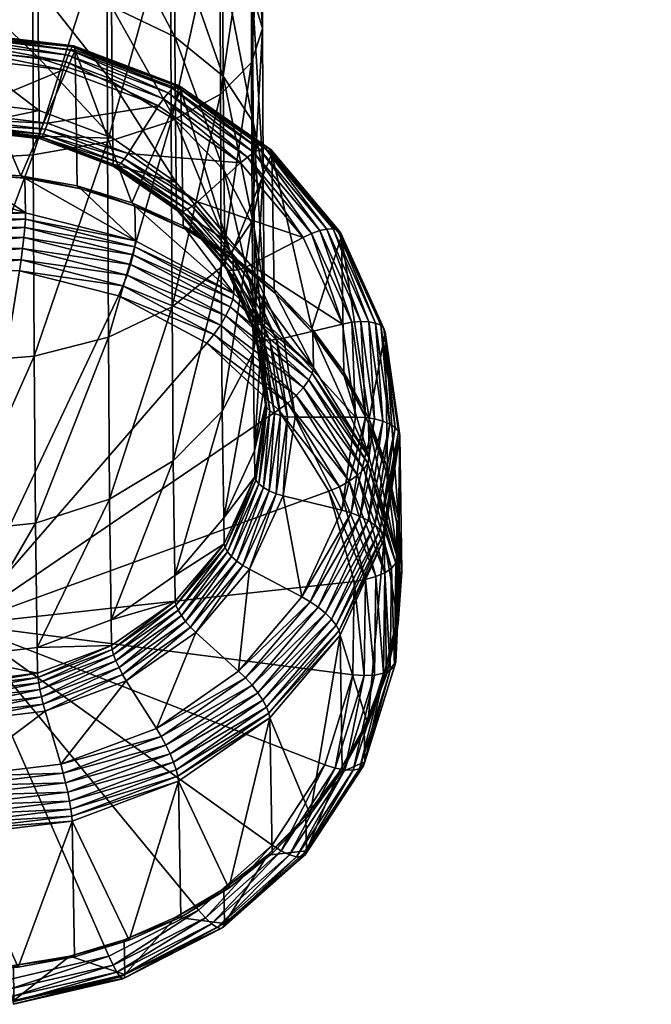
# Model space of a CAD drawing. Extents: x -0.129 to 0.129, y -0.196 to 0.001.
# Tile 5 of 11: x 0.005 to 0.048, y -0.196 to -0.128. Entities that reach past the tile are written whole.
import ezdxf

# ---------------------------------------------------------------- set-up
doc = ezdxf.new("R2010")
doc.units = 0
doc.layers.add('mesh', color=7, linetype='CONTINUOUS')

msp = doc.modelspace()

# ---------------------------------------------------------------- meshes
at = {"layer": 'mesh'}
mesh = msp.add_polyface(dxfattribs=at)
corners = [(0.002966, -0.082883, 0.607976), (0.005637, -0.122393, 0.599064), (0.000197, -0.122541, 0.599721), (0.008198, -0.083149, 0.606515), (0.010718, -0.121956, 0.597051), (0.010654, -0.083365, 0.605254), (0.015093, -0.121263, 0.593821), (0.015031, -0.083897, 0.601763), (0.018463, -0.120358, 0.589593), (0.01532, -0.115088, 0.564772), (0.010945, -0.083395, 0.568063), (0.010996, -0.114394, 0.561474), (0.018624, -0.115992, 0.569053), (0.015268, -0.083931, 0.571395), (0.005896, -0.082999, 0.565963), (0.005947, -0.113958, 0.559383), (0.003204, -0.082889, 0.565417), (0.000518, -0.113809, 0.55864), (0.000466, -0.082851, 0.565232), (0.0003, -0.082849, 0.56522), (0.006031, -0.131116, 0.548713), (0.000562, -0.125833, 0.55297), (0.000599, -0.130554, 0.548228), (0.005993, -0.126278, 0.553572), (0.011085, -0.132763, 0.550052), (0.011045, -0.127584, 0.555254), (0.015418, -0.135384, 0.552152), (0.015373, -0.129661, 0.557899), (0.000535, -0.12015, 0.556503), (0.005965, -0.120455, 0.557193), (0.011014, -0.12135, 0.55913), (0.01534, -0.122774, 0.562182), (0.018684, -0.132369, 0.561329), (0.018646, -0.124629, 0.566142), (0.01513, -0.135442, 0.589042), (0.010757, -0.136866, 0.592027), (0.005678, -0.137761, 0.593884), (0.000238, -0.138066, 0.594489), (0.000739, -0.129649, 0.530344), (0.008514, -0.130364, 0.531475), (0.000734, -0.129435, 0.530981), (0.008539, -0.13058, 0.53084), (0.015758, -0.133087, 0.532801), (0.008452, -0.13029, 0.53214), (0.000729, -0.129368, 0.53165), (0.015642, -0.132993, 0.533456), (0.008354, -0.130363, 0.532801), (0.000724, -0.129452, 0.532316), (0.015458, -0.133033, 0.534101), (0.008226, -0.130578, 0.533424), (0.000719, -0.129682, 0.532947), (0.015216, -0.133205, 0.534704), (0.008075, -0.130925, 0.533979), (0.000714, -0.130046, 0.533512), (0.007907, -0.131386, 0.534438), (0.000711, -0.130527, 0.533981), (0.007731, -0.131939, 0.534777), (0.000708, -0.1311, 0.534331)]
mesh.append_faces([[corners[k] for k in face] for face in [(0, 1, 2, 2), (3, 4, 1, 1), (5, 6, 4, 4), (7, 8, 6, 6), (9, 10, 11, 11), (12, 13, 9, 9), (14, 15, 11, 11), (16, 17, 15, 15), (18, 19, 17, 17), (20, 21, 22, 22), (20, 23, 21, 21), (24, 23, 20, 20), (24, 25, 23, 23), (26, 27, 25, 25), (23, 28, 21, 21), (23, 29, 28, 28), (25, 29, 23, 23), (25, 30, 29, 29), (27, 30, 25, 25), (27, 31, 30, 30), (32, 31, 27, 27), (32, 33, 31, 31), (29, 17, 28, 28), (29, 15, 17, 17), (30, 15, 29, 29), (30, 11, 15, 15), (31, 11, 30, 30), (31, 9, 11, 11), (33, 9, 31, 31), (33, 12, 9, 9), (34, 6, 8, 8), (35, 4, 6, 6), (36, 1, 4, 4), (37, 2, 1, 1), (38, 39, 40, 40), (41, 39, 38, 38), (41, 42, 39, 39), (40, 43, 44, 44), (39, 43, 40, 40), (39, 45, 43, 43), (44, 46, 47, 47), (43, 46, 44, 44), (43, 48, 46, 46), (47, 49, 50, 50), (46, 49, 47, 47), (46, 51, 49, 49), (50, 52, 53, 53), (49, 52, 50, 50), (53, 54, 55, 55), (52, 54, 53, 53), (55, 56, 57, 57), (54, 56, 55, 55)]])
mesh = msp.add_polyface(dxfattribs=at)
corners = [(0.018404, -0.084436, 0.597228), (0.0206, -0.119305, 0.584655), (0.018463, -0.120358, 0.589593), (0.020798, -0.084889, 0.590106), (0.021357, -0.118175, 0.579345), (0.018571, -0.084466, 0.575753), (0.018624, -0.115992, 0.569053), (0.020683, -0.117045, 0.574023), (0.020629, -0.084855, 0.580865), (0.021302, -0.084991, 0.586398), (0.020798, -0.084889, 0.581571), (0.017071, -0.08421, 0.573471), (0.020876, -0.148169, 0.549267), (0.020808, -0.142777, 0.558022), (0.018734, -0.1388, 0.55487), (0.018684, -0.132369, 0.561329), (0.020751, -0.135522, 0.565309), (0.021497, -0.147045, 0.561393), (0.021433, -0.138905, 0.569568), (0.020755, -0.151314, 0.564752), (0.020684, -0.142289, 0.573816), (0.018646, -0.124629, 0.566142), (0.020708, -0.12679, 0.570739), (0.021386, -0.129108, 0.57566), (0.020632, -0.131427, 0.58057), (0.018556, -0.145442, 0.577763), (0.018498, -0.133587, 0.585135), (0.015192, -0.148149, 0.581141), (0.01513, -0.135442, 0.589042), (0.016935, -0.140967, 0.539059), (0.019879, -0.138307, 0.537842), (0.024175, -0.143403, 0.540252), (0.0158, -0.13331, 0.532169), (0.019228, -0.144594, 0.513183), (0.022028, -0.137653, 0.534243), (0.015956, -0.142608, 0.512231), (0.02197, -0.137419, 0.53487), (0.026729, -0.143064, 0.53754), (0.021808, -0.137293, 0.53551), (0.015758, -0.133087, 0.532801), (0.026532, -0.142896, 0.53816), (0.021551, -0.137282, 0.53613), (0.015642, -0.132993, 0.533456), (0.026218, -0.142818, 0.538748), (0.02121, -0.137385, 0.5367), (0.015458, -0.133033, 0.534101), (0.025802, -0.142832, 0.539276), (0.020804, -0.137599, 0.537191), (0.015216, -0.133205, 0.534704), (0.025306, -0.142939, 0.539716), (0.020353, -0.137911, 0.537578), (0.014927, -0.133501, 0.535234), (0.024755, -0.143133, 0.540047), (0.020574, -0.145284, 0.5411), (0.016567, -0.14127, 0.539272), (0.020124, -0.14549, 0.541268), (0.016223, -0.141494, 0.539595)]
mesh.append_faces([[corners[k] for k in face] for face in [(0, 1, 2, 2), (3, 4, 1, 1), (5, 6, 7, 7), (4, 8, 7, 7), (9, 10, 4, 4), (5, 11, 6, 6), (12, 13, 14, 14), (13, 15, 14, 14), (13, 16, 15, 15), (17, 16, 13, 13), (17, 18, 16, 16), (19, 20, 18, 18), (16, 21, 15, 15), (16, 22, 21, 21), (18, 22, 16, 16), (18, 23, 22, 22), (20, 23, 18, 18), (20, 24, 23, 23), (25, 24, 20, 20), (25, 26, 24, 24), (27, 26, 25, 25), (22, 6, 21, 21), (22, 7, 6, 6), (23, 7, 22, 22), (23, 4, 7, 7), (24, 4, 23, 23), (24, 1, 4, 4), (26, 1, 24, 24), (26, 2, 1, 1), (28, 2, 26, 26), (29, 30, 31, 31), (32, 33, 34, 34), (32, 35, 33, 33), (34, 36, 32, 32), (34, 37, 36, 36), (36, 38, 39, 39), (36, 40, 38, 38), (38, 41, 42, 42), (38, 43, 41, 41), (41, 44, 45, 45), (41, 46, 44, 44), (44, 47, 48, 48), (44, 49, 47, 47), (46, 49, 44, 44), (47, 50, 51, 51), (47, 52, 50, 50), (49, 52, 47, 47), (50, 31, 30, 30), (52, 31, 50, 50), (53, 54, 29, 29), (55, 56, 54, 54)]])
mesh = msp.add_polyface(dxfattribs=at)
corners = [(0.020574, -0.145284, 0.5411), (0.024175, -0.143403, 0.540252), (0.026865, -0.149338, 0.54304), (0.026799, -0.143312, 0.536919), (0.028687, -0.155815, 0.518489), (0.029787, -0.149902, 0.540016), (0.026955, -0.152609, 0.516981), (0.024775, -0.149638, 0.515578), (0.022028, -0.137653, 0.534243), (0.026972, -0.152912, 0.517122), (0.024835, -0.149936, 0.515718), (0.022184, -0.14695, 0.514305), (0.022287, -0.147239, 0.51444), (0.026729, -0.143064, 0.53754), (0.029709, -0.149638, 0.540628), (0.030709, -0.156692, 0.543926), (0.026532, -0.142896, 0.53816), (0.02197, -0.137419, 0.53487), (0.02949, -0.149422, 0.541226), (0.030482, -0.156424, 0.544499), (0.026218, -0.142818, 0.538748), (0.021808, -0.137293, 0.53551), (0.029141, -0.149265, 0.541777), (0.030121, -0.156184, 0.545012), (0.025802, -0.142832, 0.539276), (0.021551, -0.137282, 0.53613), (0.028678, -0.149176, 0.542256), (0.029642, -0.155983, 0.545438), (0.028126, -0.149158, 0.542638), (0.025306, -0.142939, 0.539716), (0.029071, -0.155832, 0.545758), (0.027511, -0.149213, 0.542904), (0.024755, -0.143133, 0.540047), (0.028435, -0.155738, 0.545954), (0.027767, -0.155707, 0.546017), (0.079282, -0.097666, 0.622727), (0.082236, -0.098381, 0.631761), (0.082236, -0.098381, 0.622452), (0.082811, -0.097493, -0.514609), (0.082711, -0.098488, -0.514228), (0.082236, -0.098381, -0.514269), (0.082236, -0.098381, -0.523578), (0.080687, -0.097923, -0.523982), (0.024875, -0.152311, 0.510624), (0.019353, -0.147643, 0.507548), (0.024798, -0.152695, 0.509946), (0.082711, -0.098488, 0.631761), (0.082707, -0.09844, 0.632195), (0.082722, -0.098295, 0.63262), (0.082359, -0.098367, 0.632214), (0.082513, -0.098249, 0.632642), (0.080899, -0.097758, 0.633039), (0.080687, -0.097923, 0.632165), (0.082702, -0.098487, -0.523578), (0.082354, -0.098367, -0.524011), (0.082707, -0.09844, -0.524011), (0.080783, -0.097891, -0.524431), (0.082513, -0.098249, -0.524459)]
mesh.append_faces([[corners[k] for k in face] for face in [(0, 1, 2, 2), (3, 4, 5, 5), (3, 6, 4, 4), (3, 7, 6, 6), (8, 7, 3, 3), (7, 9, 6, 6), (7, 10, 9, 9), (11, 10, 7, 7), (11, 12, 10, 10), (3, 13, 8, 8), (3, 14, 13, 13), (5, 14, 3, 3), (5, 15, 14, 14), (13, 16, 17, 17), (13, 18, 16, 16), (14, 18, 13, 13), (14, 19, 18, 18), (16, 20, 21, 21), (16, 22, 20, 20), (18, 22, 16, 16), (18, 23, 22, 22), (20, 24, 25, 25), (20, 26, 24, 24), (22, 26, 20, 20), (22, 27, 26, 26), (24, 28, 29, 29), (26, 28, 24, 24), (26, 30, 28, 28), (29, 31, 32, 32), (28, 31, 29, 29), (28, 33, 31, 31), (32, 2, 1, 1), (31, 2, 32, 32), (31, 34, 2, 2), (35, 36, 37, 37), (38, 39, 40, 40), (41, 40, 39, 39), (42, 40, 41, 41), (43, 10, 12, 12), (43, 44, 45, 45), (36, 46, 37, 37), (47, 46, 36, 36), (48, 49, 50, 50), (36, 49, 47, 47), (49, 51, 50, 50), (36, 52, 49, 49), (39, 53, 41, 41), (53, 54, 41, 41), (53, 55, 54, 54), (54, 42, 41, 41), (56, 54, 57, 57)]])
mesh = msp.add_polyface(dxfattribs=at)
corners = [(0.000673, -0.135829, 0.538743), (0.006076, -0.134711, 0.542875), (0.000644, -0.134063, 0.54253), (0.006106, -0.136477, 0.539087), (0.011134, -0.136612, 0.543801), (0.000599, -0.130554, 0.548228), (0.006031, -0.131116, 0.548713), (0.011085, -0.132763, 0.550052), (0.015472, -0.139637, 0.545246), (0.015418, -0.135384, 0.552152), (0.011045, -0.127584, 0.555254), (0.018734, -0.1388, 0.55487), (0.015373, -0.129661, 0.557899), (0.018684, -0.132369, 0.561329), (0.010757, -0.136866, 0.592027), (0.015093, -0.121263, 0.593821), (0.01513, -0.135442, 0.589042), (0.005678, -0.137761, 0.593884), (0.010718, -0.121956, 0.597051), (0.000238, -0.138066, 0.594489), (0.005637, -0.122393, 0.599064), (0.006644, -0.135572, 0.536463), (0.01427, -0.134397, 0.535974), (0.012184, -0.137654, 0.537477), (0.007731, -0.131939, 0.534777), (0.000694, -0.134861, 0.536085), (0.000708, -0.1311, 0.534331), (0.008539, -0.13058, 0.53084), (0.012425, -0.141027, 0.511466), (0.0158, -0.13331, 0.532169), (0.000739, -0.129649, 0.530344), (0.004829, -0.139181, 0.510546), (0.015758, -0.133087, 0.532801), (0.02197, -0.137419, 0.53487), (0.015642, -0.132993, 0.533456), (0.008514, -0.130364, 0.531475), (0.021808, -0.137293, 0.53551), (0.015458, -0.133033, 0.534101), (0.008452, -0.13029, 0.53214), (0.021551, -0.137282, 0.53613), (0.015216, -0.133205, 0.534704), (0.008354, -0.130363, 0.532801), (0.02121, -0.137385, 0.5367), (0.008226, -0.130578, 0.533424), (0.014927, -0.133501, 0.535234), (0.008075, -0.130925, 0.533979), (0.020804, -0.137599, 0.537191), (0.014607, -0.133905, 0.535664), (0.007907, -0.131386, 0.534438), (0.020353, -0.137911, 0.537578), (0.019879, -0.138307, 0.537842), (0.000692, -0.135302, 0.536365), (0.006508, -0.135996, 0.536735), (0.000689, -0.135655, 0.53675), (0.00638, -0.136334, 0.537112), (0.000685, -0.135896, 0.537213), (0.006269, -0.136562, 0.537568), (0.000681, -0.136009, 0.537723), (0.006183, -0.136665, 0.538072), (0.000677, -0.135986, 0.538245), (0.006128, -0.136636, 0.538591)]
mesh.append_faces([[corners[k] for k in face] for face in [(0, 1, 2, 2), (3, 1, 0, 0), (3, 4, 1, 1), (1, 5, 2, 2), (1, 6, 5, 5), (4, 6, 1, 1), (4, 7, 6, 6), (8, 9, 7, 7), (9, 10, 7, 7), (11, 12, 9, 9), (11, 13, 12, 12), (14, 15, 16, 16), (17, 18, 14, 14), (19, 20, 17, 17), (21, 22, 23, 23), (21, 24, 22, 22), (25, 24, 21, 21), (25, 26, 24, 24), (27, 28, 29, 29), (30, 31, 27, 27), (29, 32, 27, 27), (29, 33, 32, 32), (32, 34, 35, 35), (32, 36, 34, 34), (34, 37, 38, 38), (34, 39, 37, 37), (37, 40, 41, 41), (37, 42, 40, 40), (43, 44, 45, 45), (40, 44, 43, 43), (40, 46, 44, 44), (45, 47, 48, 48), (44, 47, 45, 45), (44, 49, 47, 47), (48, 22, 24, 24), (47, 22, 48, 48), (47, 50, 22, 22), (49, 50, 47, 47), (21, 51, 25, 25), (21, 52, 51, 51), (23, 52, 21, 21), (52, 53, 51, 51), (52, 54, 53, 53), (54, 55, 53, 53), (54, 56, 55, 55), (56, 57, 55, 55), (56, 58, 57, 57), (58, 59, 57, 57), (58, 60, 59, 59), (60, 0, 59, 59), (60, 3, 0, 0)]])
mesh = msp.add_polyface(dxfattribs=at)
corners = [(0.011164, -0.138379, 0.540014), (0.011134, -0.136612, 0.543801), (0.006106, -0.136477, 0.539087), (0.005745, -0.151533, 0.585321), (0.010757, -0.136866, 0.592027), (0.010822, -0.150227, 0.583719), (0.005678, -0.137761, 0.593884), (0.000305, -0.151978, 0.585838), (0.000238, -0.138066, 0.594489), (0.008539, -0.13058, 0.53084), (0.008694, -0.139878, 0.510901), (0.012425, -0.141027, 0.511466), (0.004829, -0.139181, 0.510546), (0.000739, -0.129649, 0.530344), (0.000895, -0.138947, 0.510406), (0.008943, -0.140081, 0.510998), (0.005105, -0.139352, 0.510628), (0.001193, -0.139084, 0.510473), (0.012184, -0.137654, 0.537477), (0.011923, -0.138032, 0.537726), (0.006508, -0.135996, 0.536735), (0.00638, -0.136334, 0.537112), (0.011679, -0.138326, 0.538082), (0.006269, -0.136562, 0.537568), (0.011468, -0.138517, 0.53852), (0.006183, -0.136665, 0.538072), (0.011306, -0.138591, 0.53901), (0.006128, -0.136636, 0.538591), (0.011202, -0.138544, 0.53952), (0.005144, -0.141727, 0.505535), (0.012681, -0.143632, 0.506482), (-0.002726, -0.139281, 0.510534), (-0.002686, -0.141657, 0.505441), (0.005135, -0.142147, 0.504874), (-0.002669, -0.142077, 0.50478), (0.012646, -0.144046, 0.505818), (0.005097, -0.142722, 0.504343), (0.012533, -0.144601, 0.505278), (-0.002629, -0.142652, 0.50425), (0.005033, -0.143412, 0.503979), (0.012349, -0.145261, 0.504898), (-0.002568, -0.143344, 0.503888), (0.004947, -0.144171, 0.503806), (0.012107, -0.145981, 0.504706), (-0.002492, -0.144104, 0.503717), (0.004845, -0.144947, 0.503837), (0.011824, -0.146711, 0.504714), (-0.002405, -0.144882, 0.503749), (0.004735, -0.145687, 0.504068), (0.011518, -0.147402, 0.50492), (-0.002313, -0.145623, 0.503983)]
mesh.append_faces([[corners[k] for k in face] for face in [(0, 1, 2, 2), (3, 4, 5, 5), (3, 6, 4, 4), (7, 6, 3, 3), (7, 8, 6, 6), (9, 10, 11, 11), (9, 12, 10, 10), (13, 14, 12, 12), (12, 15, 10, 10), (12, 16, 15, 15), (14, 16, 12, 12), (14, 17, 16, 16), (18, 19, 20, 20), (19, 21, 20, 20), (19, 22, 21, 21), (22, 23, 21, 21), (22, 24, 23, 23), (24, 25, 23, 23), (24, 26, 25, 25), (26, 27, 25, 25), (26, 28, 27, 27), (28, 2, 27, 27), (28, 0, 2, 2), (29, 16, 17, 17), (30, 16, 29, 29), (30, 15, 16, 16), (31, 29, 17, 17), (31, 32, 29, 29), (29, 33, 30, 30), (29, 34, 33, 33), (32, 34, 29, 29), (35, 36, 37, 37), (33, 36, 35, 35), (33, 38, 36, 36), (34, 38, 33, 33), (37, 39, 40, 40), (36, 39, 37, 37), (36, 41, 39, 39), (38, 41, 36, 36), (40, 42, 43, 43), (39, 42, 40, 40), (39, 44, 42, 42), (41, 44, 39, 39), (43, 45, 46, 46), (42, 45, 43, 43), (42, 47, 45, 45), (44, 47, 42, 42), (46, 48, 49, 49), (45, 48, 46, 46), (45, 50, 48, 48), (47, 50, 45, 45)]])
mesh = msp.add_polyface(dxfattribs=at)
corners = [(0.011164, -0.138379, 0.540014), (0.015472, -0.139637, 0.545246), (0.011134, -0.136612, 0.543801), (0.015502, -0.141403, 0.541458), (0.018795, -0.143579, 0.54711), (0.018825, -0.145345, 0.543322), (0.011085, -0.132763, 0.550052), (0.015418, -0.135384, 0.552152), (0.018734, -0.1388, 0.55487), (0.015275, -0.158707, 0.570537), (0.015192, -0.148149, 0.581141), (0.018556, -0.145442, 0.577763), (0.010909, -0.161328, 0.572569), (0.010822, -0.150227, 0.583719), (0.01513, -0.135442, 0.589042), (0.018498, -0.133587, 0.585135), (0.010757, -0.136866, 0.592027), (0.012184, -0.137654, 0.537477), (0.019879, -0.138307, 0.537842), (0.016935, -0.140967, 0.539059), (0.01427, -0.134397, 0.535974), (0.0158, -0.13331, 0.532169), (0.012425, -0.141027, 0.511466), (0.015956, -0.142608, 0.512231), (0.016138, -0.142862, 0.512351), (0.012642, -0.141257, 0.511575), (0.008694, -0.139878, 0.510901), (0.008943, -0.140081, 0.510998), (0.011923, -0.138032, 0.537726), (0.016567, -0.14127, 0.539272), (0.011679, -0.138326, 0.538082), (0.016223, -0.141494, 0.539595), (0.011468, -0.138517, 0.53852), (0.015927, -0.141626, 0.540004), (0.019705, -0.145624, 0.541548), (0.011306, -0.138591, 0.53901), (0.015699, -0.141654, 0.540473), (0.019343, -0.145677, 0.541921), (0.011202, -0.138544, 0.53952), (0.015554, -0.141578, 0.540969), (0.019064, -0.145646, 0.542361), (0.018887, -0.145533, 0.542839), (0.012681, -0.143632, 0.506482), (0.019411, -0.147242, 0.508218), (0.012646, -0.144046, 0.505818), (0.005135, -0.142147, 0.504874), (0.012533, -0.144601, 0.505278), (0.019353, -0.147643, 0.507548), (0.019173, -0.148163, 0.50699), (0.012349, -0.145261, 0.504898), (0.018882, -0.148766, 0.506584), (0.012107, -0.145981, 0.504706), (0.018501, -0.14941, 0.506355), (0.011824, -0.146711, 0.504714), (0.018055, -0.150053, 0.506321), (0.011518, -0.147402, 0.50492), (0.017575, -0.150651, 0.506483)]
mesh.append_faces([[corners[k] for k in face] for face in [(0, 1, 2, 2), (3, 1, 0, 0), (3, 4, 1, 1), (5, 4, 3, 3), (1, 6, 2, 2), (4, 7, 1, 1), (4, 8, 7, 7), (9, 10, 11, 11), (12, 13, 10, 10), (10, 14, 15, 15), (13, 14, 10, 10), (13, 16, 14, 14), (17, 18, 19, 19), (17, 20, 18, 18), (21, 22, 23, 23), (22, 24, 23, 23), (22, 25, 24, 24), (26, 25, 22, 22), (26, 27, 25, 25), (19, 28, 17, 17), (19, 29, 28, 28), (29, 30, 28, 28), (29, 31, 30, 30), (31, 32, 30, 30), (31, 33, 32, 32), (34, 33, 31, 31), (33, 35, 32, 32), (33, 36, 35, 35), (37, 36, 33, 33), (36, 38, 35, 35), (36, 39, 38, 38), (40, 39, 36, 36), (40, 41, 39, 39), (39, 0, 38, 38), (39, 3, 0, 0), (41, 3, 39, 39), (41, 5, 3, 3), (42, 25, 27, 27), (43, 25, 42, 42), (43, 24, 25, 25), (42, 44, 43, 43), (42, 45, 44, 44), (44, 46, 47, 47), (48, 49, 50, 50), (46, 49, 48, 48), (50, 51, 52, 52), (49, 51, 50, 50), (52, 53, 54, 54), (51, 53, 52, 52), (54, 55, 56, 56), (53, 55, 54, 54)]])
mesh = msp.add_polyface(dxfattribs=at)
corners = [(0.018825, -0.145345, 0.543322), (0.020876, -0.148169, 0.549267), (0.018795, -0.143579, 0.54711), (0.020906, -0.149935, 0.545479), (0.021574, -0.153095, 0.551569), (0.021603, -0.154861, 0.547781), (0.018734, -0.1388, 0.55487), (0.020808, -0.142777, 0.558022), (0.021497, -0.147045, 0.561393), (0.02084, -0.158021, 0.55386), (0.020755, -0.151314, 0.564752), (0.021433, -0.138905, 0.569568), (0.018633, -0.155291, 0.567871), (0.020684, -0.142289, 0.573816), (0.018556, -0.145442, 0.577763), (0.020574, -0.145284, 0.5411), (0.026865, -0.149338, 0.54304), (0.022853, -0.150311, 0.543463), (0.016935, -0.140967, 0.539059), (0.024175, -0.143403, 0.540252), (0.022028, -0.137653, 0.534243), (0.022184, -0.14695, 0.514305), (0.024775, -0.149638, 0.515578), (0.019228, -0.144594, 0.513183), (0.022287, -0.147239, 0.51444), (0.019371, -0.144867, 0.513311), (0.015956, -0.142608, 0.512231), (0.016138, -0.142862, 0.512351), (0.020124, -0.14549, 0.541268), (0.016567, -0.14127, 0.539272), (0.022353, -0.150404, 0.543577), (0.023617, -0.155707, 0.545984), (0.019705, -0.145624, 0.541548), (0.016223, -0.141494, 0.539595), (0.021885, -0.150433, 0.543807), (0.023099, -0.155678, 0.546042), (0.019343, -0.145677, 0.541921), (0.015927, -0.141626, 0.540004), (0.021482, -0.150396, 0.544138), (0.022616, -0.155593, 0.546219), (0.019064, -0.145646, 0.542361), (0.015699, -0.141654, 0.540473), (0.021172, -0.150295, 0.544545), (0.022199, -0.155459, 0.546504), (0.018887, -0.145533, 0.542839), (0.020975, -0.150138, 0.545003), (0.021878, -0.155284, 0.546877), (0.021675, -0.15508, 0.547313), (0.019411, -0.147242, 0.508218), (0.024875, -0.152311, 0.510624), (0.019353, -0.147643, 0.507548), (0.012646, -0.144046, 0.505818), (0.024798, -0.152695, 0.509946), (0.019173, -0.148163, 0.50699), (0.024563, -0.153164, 0.509364), (0.012533, -0.144601, 0.505278), (0.018882, -0.148766, 0.506584), (0.018501, -0.14941, 0.506355), (0.024186, -0.153686, 0.508919)]
mesh.append_faces([[corners[k] for k in face] for face in [(0, 1, 2, 2), (3, 1, 0, 0), (3, 4, 1, 1), (5, 4, 3, 3), (1, 6, 2, 2), (4, 7, 1, 1), (4, 8, 7, 7), (9, 10, 8, 8), (10, 11, 8, 8), (12, 13, 10, 10), (12, 14, 13, 13), (15, 16, 17, 17), (18, 19, 15, 15), (20, 21, 22, 22), (20, 23, 21, 21), (23, 24, 21, 21), (23, 25, 24, 24), (26, 25, 23, 23), (26, 27, 25, 25), (15, 28, 29, 29), (17, 28, 15, 15), (17, 30, 28, 28), (31, 30, 17, 17), (28, 32, 33, 33), (30, 32, 28, 28), (30, 34, 32, 32), (35, 34, 30, 30), (32, 36, 37, 37), (34, 36, 32, 32), (34, 38, 36, 36), (39, 38, 34, 34), (36, 40, 41, 41), (38, 40, 36, 36), (38, 42, 40, 40), (43, 42, 38, 38), (42, 44, 40, 40), (42, 45, 44, 44), (46, 45, 42, 42), (45, 0, 44, 44), (45, 3, 0, 0), (47, 3, 45, 45), (25, 48, 49, 49), (49, 24, 25, 25), (25, 27, 48, 48), (48, 50, 49, 49), (48, 51, 50, 50), (52, 53, 54, 54), (50, 53, 52, 52), (50, 55, 53, 53), (53, 56, 54, 54), (56, 57, 58, 58)]])
mesh = msp.add_polyface(dxfattribs=at)
corners = [(0.018755, -0.164378, 0.552197), (0.018726, -0.162611, 0.555984), (0.02087, -0.159787, 0.550073), (0.015374, -0.166553, 0.557796), (0.015404, -0.168319, 0.554009), (0.011014, -0.169578, 0.559173), (0.011044, -0.171344, 0.555385), (0.005942, -0.171479, 0.56002), (0.018633, -0.155291, 0.567871), (0.020755, -0.151314, 0.564752), (0.015275, -0.158707, 0.570537), (0.010909, -0.161328, 0.572569), (0.005835, -0.162975, 0.573829), (0.000505, -0.172127, 0.56028), (0.000396, -0.163537, 0.574229), (0.018556, -0.145442, 0.577763), (0.015192, -0.148149, 0.581141), (0.010822, -0.150227, 0.583719), (0.005745, -0.151533, 0.585321), (0.000305, -0.151978, 0.585838), (0.020498, -0.166129, 0.55082), (0.019752, -0.173106, 0.554068), (0.016827, -0.170446, 0.552805), (0.02005, -0.165866, 0.550769), (0.016462, -0.170086, 0.552709), (0.012052, -0.173759, 0.554312), (0.019632, -0.165563, 0.550845), (0.016121, -0.169692, 0.552743), (0.011794, -0.173324, 0.554183), (0.011553, -0.172861, 0.554185), (0.019272, -0.165241, 0.551043), (0.015827, -0.169292, 0.552905), (0.011345, -0.172401, 0.55432), (0.018994, -0.164922, 0.551349), (0.0156, -0.168914, 0.553184), (0.011184, -0.171977, 0.554578), (0.018818, -0.164627, 0.551742), (0.015455, -0.168582, 0.55356), (0.011081, -0.171616, 0.554941), (0.004735, -0.145687, 0.504068), (-0.002313, -0.145623, 0.503983), (0.000856, -0.169915, 0.515336), (0.025935, -0.160776, 0.51127), (0.022492, -0.155212, 0.508648), (0.027575, -0.17335, 0.517146), (0.027669, -0.166962, 0.514168), (0.011518, -0.147402, 0.50492), (0.017575, -0.150651, 0.506483)]
mesh.append_faces([[corners[k] for k in face] for face in [(0, 1, 2, 2), (0, 3, 1, 1), (4, 3, 0, 0), (4, 5, 3, 3), (6, 5, 4, 4), (6, 7, 5, 5), (1, 8, 9, 9), (3, 8, 1, 1), (3, 10, 8, 8), (5, 10, 3, 3), (5, 11, 10, 10), (7, 11, 5, 5), (7, 12, 11, 11), (13, 12, 7, 7), (13, 14, 12, 12), (10, 15, 8, 8), (11, 16, 10, 10), (12, 17, 11, 11), (12, 18, 17, 17), (14, 18, 12, 12), (14, 19, 18, 18), (20, 21, 22, 22), (22, 23, 20, 20), (22, 24, 23, 23), (25, 24, 22, 22), (24, 26, 23, 23), (24, 27, 26, 26), (28, 27, 24, 24), (28, 29, 27, 27), (27, 30, 26, 26), (27, 31, 30, 30), (29, 31, 27, 27), (29, 32, 31, 31), (31, 33, 30, 30), (31, 34, 33, 33), (32, 34, 31, 31), (32, 35, 34, 34), (34, 36, 33, 33), (34, 37, 36, 36), (35, 37, 34, 34), (35, 38, 37, 37), (37, 0, 36, 36), (37, 4, 0, 0), (38, 4, 37, 37), (38, 6, 4, 4), (39, 40, 41, 41), (41, 42, 43, 43), (44, 45, 41, 41), (41, 46, 39, 39), (41, 47, 46, 46), (43, 47, 41, 41)]])
mesh = msp.add_polyface(dxfattribs=at)
corners = [(0.021603, -0.154861, 0.547781), (0.02084, -0.158021, 0.55386), (0.021574, -0.153095, 0.551569), (0.02087, -0.159787, 0.550073), (0.018726, -0.162611, 0.555984), (0.021497, -0.147045, 0.561393), (0.020755, -0.151314, 0.564752), (0.020498, -0.166129, 0.55082), (0.024085, -0.16801, 0.551725), (0.019752, -0.173106, 0.554068), (0.022814, -0.161102, 0.548494), (0.023617, -0.155707, 0.545984), (0.026819, -0.162075, 0.548979), (0.025707, -0.169134, 0.55154), (0.020672, -0.174066, 0.554195), (0.025212, -0.168725, 0.55174), (0.021075, -0.174581, 0.554044), (0.020223, -0.173565, 0.554203), (0.024663, -0.168344, 0.551803), (0.023099, -0.155678, 0.546042), (0.022353, -0.150404, 0.543577), (0.022314, -0.160951, 0.548495), (0.02005, -0.165866, 0.550769), (0.022616, -0.155593, 0.546219), (0.021885, -0.150433, 0.543807), (0.021847, -0.160754, 0.54862), (0.019632, -0.165563, 0.550845), (0.022199, -0.155459, 0.546504), (0.021482, -0.150396, 0.544138), (0.021445, -0.160522, 0.54886), (0.019272, -0.165241, 0.551043), (0.021878, -0.155284, 0.546877), (0.021172, -0.150295, 0.544545), (0.021136, -0.160273, 0.549198), (0.018994, -0.164922, 0.551349), (0.021675, -0.15508, 0.547313), (0.020975, -0.150138, 0.545003), (0.020939, -0.160022, 0.549612), (0.018818, -0.164627, 0.551742), (0.020906, -0.149935, 0.545479), (0.018755, -0.164378, 0.552197), (0.000856, -0.169915, 0.515336), (0.027669, -0.166962, 0.514168), (0.025935, -0.160776, 0.51127), (0.024563, -0.153164, 0.509364), (0.018882, -0.148766, 0.506584), (0.024186, -0.153686, 0.508919), (0.018501, -0.14941, 0.506355), (0.023691, -0.154226, 0.508641), (0.018055, -0.150053, 0.506321), (0.023114, -0.154746, 0.508549), (0.017575, -0.150651, 0.506483), (0.022492, -0.155212, 0.508648)]
mesh.append_faces([[corners[k] for k in face] for face in [(0, 1, 2, 2), (3, 1, 0, 0), (3, 4, 1, 1), (1, 5, 2, 2), (4, 6, 1, 1), (7, 8, 9, 9), (10, 8, 7, 7), (11, 12, 10, 10), (13, 14, 15, 15), (16, 14, 13, 13), (15, 17, 18, 18), (14, 17, 15, 15), (18, 9, 8, 8), (17, 9, 18, 18), (11, 19, 20, 20), (10, 19, 11, 11), (10, 21, 19, 19), (7, 21, 10, 10), (7, 22, 21, 21), (19, 23, 24, 24), (21, 23, 19, 19), (21, 25, 23, 23), (22, 25, 21, 21), (22, 26, 25, 25), (23, 27, 28, 28), (25, 27, 23, 23), (25, 29, 27, 27), (26, 29, 25, 25), (26, 30, 29, 29), (27, 31, 32, 32), (29, 31, 27, 27), (29, 33, 31, 31), (30, 33, 29, 29), (30, 34, 33, 33), (31, 35, 36, 36), (33, 35, 31, 31), (33, 37, 35, 35), (34, 37, 33, 33), (34, 38, 37, 37), (35, 0, 39, 39), (37, 0, 35, 35), (37, 3, 0, 0), (38, 3, 37, 37), (38, 40, 3, 3), (41, 42, 43, 43), (44, 45, 46, 46), (46, 47, 48, 48), (48, 49, 50, 50), (47, 49, 48, 48), (50, 51, 52, 52), (49, 51, 50, 50)]])
mesh = msp.add_polyface(dxfattribs=at)
corners = [(0.023617, -0.155707, 0.545984), (0.027767, -0.155707, 0.546017), (0.026819, -0.162075, 0.548979), (0.022853, -0.150311, 0.543463), (0.026865, -0.149338, 0.54304), (0.029787, -0.149902, 0.540016), (0.030699, -0.162705, 0.521718), (0.030788, -0.156974, 0.543321), (0.029943, -0.1592, 0.520078), (0.028687, -0.155815, 0.518489), (0.030587, -0.162991, 0.521851), (0.029873, -0.159497, 0.520215), (0.02866, -0.156118, 0.51863), (0.026955, -0.152609, 0.516981), (0.026972, -0.152912, 0.517122), (0.030709, -0.156692, 0.543926), (0.029658, -0.163747, 0.547207), (0.029735, -0.164047, 0.546611), (0.030482, -0.156424, 0.544499), (0.029709, -0.149638, 0.540628), (0.029439, -0.163427, 0.547756), (0.030121, -0.156184, 0.545012), (0.02949, -0.149422, 0.541226), (0.029091, -0.163103, 0.54823), (0.029642, -0.155983, 0.545438), (0.029141, -0.149265, 0.541777), (0.028629, -0.16279, 0.548605), (0.029071, -0.155832, 0.545758), (0.028678, -0.149176, 0.542256), (0.028077, -0.162506, 0.548862), (0.028435, -0.155738, 0.545954), (0.028126, -0.149158, 0.542638), (0.027464, -0.162264, 0.548989), (0.027511, -0.149213, 0.542904), (0.0287, -0.158493, 0.513537), (0.030627, -0.165367, 0.516757), (0.024835, -0.149936, 0.515718), (0.024875, -0.152311, 0.510624), (0.028611, -0.158855, 0.512849), (0.024798, -0.152695, 0.509946), (0.024563, -0.153164, 0.509364), (0.028338, -0.159263, 0.512238), (0.024186, -0.153686, 0.508919), (0.027899, -0.159687, 0.511747), (0.023691, -0.154226, 0.508641), (0.027325, -0.160098, 0.511408), (0.023114, -0.154746, 0.508549), (0.026655, -0.16047, 0.511246), (0.022492, -0.155212, 0.508648), (0.025935, -0.160776, 0.51127)]
mesh.append_faces([[corners[k] for k in face] for face in [(0, 1, 2, 2), (3, 1, 0, 0), (3, 4, 1, 1), (5, 6, 7, 7), (5, 8, 6, 6), (5, 9, 8, 8), (8, 10, 6, 6), (8, 11, 10, 10), (9, 11, 8, 8), (9, 12, 11, 11), (13, 12, 9, 9), (13, 14, 12, 12), (7, 15, 5, 5), (7, 16, 15, 15), (17, 16, 7, 7), (15, 18, 19, 19), (15, 20, 18, 18), (16, 20, 15, 15), (18, 21, 22, 22), (18, 23, 21, 21), (20, 23, 18, 18), (21, 24, 25, 25), (21, 26, 24, 24), (23, 26, 21, 21), (24, 27, 28, 28), (24, 29, 27, 27), (26, 29, 24, 24), (27, 30, 31, 31), (27, 32, 30, 30), (29, 32, 27, 27), (30, 1, 33, 33), (30, 2, 1, 1), (32, 2, 30, 30), (12, 34, 35, 35), (35, 11, 12, 12), (35, 10, 11, 11), (34, 36, 37, 37), (34, 14, 36, 36), (12, 14, 34, 34), (34, 38, 35, 35), (34, 39, 38, 38), (37, 39, 34, 34), (38, 40, 41, 41), (39, 40, 38, 38), (41, 42, 43, 43), (40, 42, 41, 41), (43, 44, 45, 45), (42, 44, 43, 43), (45, 46, 47, 47), (44, 46, 45, 45), (47, 48, 49, 49), (46, 48, 47, 47)]])
mesh = msp.add_polyface(dxfattribs=at)
corners = [(0.022814, -0.161102, 0.548494), (0.026819, -0.162075, 0.548979), (0.024085, -0.16801, 0.551725), (0.029735, -0.164047, 0.546611), (0.028611, -0.176729, 0.528241), (0.026699, -0.170637, 0.549661), (0.030673, -0.169839, 0.525044), (0.029891, -0.173344, 0.526673), (0.030788, -0.156974, 0.543321), (0.030944, -0.166272, 0.523383), (0.030699, -0.162705, 0.521718), (0.030483, -0.170089, 0.52516), (0.030792, -0.166542, 0.523508), (0.030587, -0.162991, 0.521851), (0.02663, -0.170321, 0.550249), (0.029658, -0.163747, 0.547207), (0.026433, -0.169952, 0.550776), (0.029439, -0.163427, 0.547756), (0.021669, -0.175556, 0.553351), (0.026121, -0.16955, 0.551213), (0.029091, -0.163103, 0.54823), (0.021413, -0.175086, 0.553758), (0.025707, -0.169134, 0.55154), (0.028629, -0.16279, 0.548605), (0.021075, -0.174581, 0.554044), (0.025212, -0.168725, 0.55174), (0.028077, -0.162506, 0.548862), (0.024663, -0.168344, 0.551803), (0.027464, -0.162264, 0.548989), (0.030523, -0.172464, 0.520066), (0.030627, -0.165367, 0.516757), (0.030531, -0.165706, 0.516058), (0.030427, -0.172779, 0.519356), (0.028611, -0.158855, 0.512849), (0.030238, -0.166044, 0.515415), (0.030136, -0.173047, 0.51868), (0.028338, -0.159263, 0.512238), (0.029769, -0.166359, 0.514873), (0.029669, -0.173249, 0.518085), (0.027899, -0.159687, 0.511747), (0.029156, -0.166629, 0.514468), (0.029057, -0.173371, 0.517611), (0.027325, -0.160098, 0.511408), (0.028439, -0.166834, 0.514227), (0.026655, -0.16047, 0.511246), (0.027669, -0.166962, 0.514168), (0.028343, -0.173406, 0.517291), (0.025935, -0.160776, 0.51127)]
mesh.append_faces([[corners[k] for k in face] for face in [(0, 1, 2, 2), (3, 4, 5, 5), (3, 6, 7, 7), (8, 6, 3, 3), (8, 9, 6, 6), (8, 10, 9, 9), (9, 11, 6, 6), (9, 12, 11, 11), (10, 12, 9, 9), (10, 13, 12, 12), (3, 14, 15, 15), (5, 14, 3, 3), (15, 16, 17, 17), (14, 16, 15, 15), (14, 18, 16, 16), (17, 19, 20, 20), (16, 19, 17, 17), (16, 21, 19, 19), (20, 22, 23, 23), (19, 22, 20, 20), (19, 24, 22, 22), (23, 25, 26, 26), (22, 25, 23, 23), (26, 27, 28, 28), (25, 27, 26, 26), (28, 2, 1, 1), (27, 2, 28, 28), (29, 13, 30, 30), (29, 12, 13, 13), (11, 12, 29, 29), (29, 31, 32, 32), (30, 31, 29, 29), (30, 33, 31, 31), (32, 34, 35, 35), (31, 34, 32, 32), (31, 36, 34, 34), (33, 36, 31, 31), (35, 37, 38, 38), (34, 37, 35, 35), (34, 39, 37, 37), (36, 39, 34, 34), (38, 40, 41, 41), (37, 40, 38, 38), (37, 42, 40, 40), (39, 42, 37, 37), (40, 43, 41, 41), (40, 44, 43, 43), (42, 44, 40, 40), (43, 45, 46, 46), (43, 47, 45, 45), (44, 47, 43, 43)]])
mesh = msp.add_polyface(dxfattribs=at)
corners = [(0.016827, -0.170446, 0.552805), (0.019752, -0.173106, 0.554068), (0.014115, -0.177016, 0.555847), (0.026699, -0.170637, 0.549661), (0.024653, -0.182907, 0.531091), (0.021888, -0.176296, 0.552262), (0.026855, -0.179935, 0.529723), (0.028611, -0.176729, 0.528241), (0.029735, -0.164047, 0.546611), (0.029891, -0.173344, 0.526673), (0.026574, -0.1801, 0.529798), (0.028356, -0.176926, 0.528331), (0.029667, -0.17357, 0.526777), (0.030673, -0.169839, 0.525044), (0.030483, -0.170089, 0.52516), (0.02183, -0.175966, 0.552844), (0.02663, -0.170321, 0.550249), (0.015586, -0.180298, 0.554815), (0.015628, -0.180639, 0.554238), (0.021669, -0.175556, 0.553351), (0.015471, -0.179855, 0.555308), (0.021413, -0.175086, 0.553758), (0.026433, -0.169952, 0.550776), (0.015289, -0.179335, 0.555691), (0.021075, -0.174581, 0.554044), (0.026121, -0.16955, 0.551213), (0.01505, -0.178761, 0.555946), (0.014764, -0.178163, 0.55606), (0.020672, -0.174066, 0.554195), (0.014448, -0.177572, 0.556026), (0.020223, -0.173565, 0.554203), (0.012052, -0.173759, 0.554312), (0.011794, -0.173324, 0.554183), (0.016462, -0.170086, 0.552709), (0.028396, -0.179301, 0.523238), (0.030523, -0.172464, 0.520066), (0.000856, -0.169915, 0.515336), (0.025661, -0.179504, 0.520001), (0.027575, -0.17335, 0.517146), (0.022057, -0.185004, 0.522538), (0.030427, -0.172779, 0.519356), (0.028308, -0.179593, 0.522517), (0.030136, -0.173047, 0.51868), (0.028037, -0.179793, 0.521809), (0.029669, -0.173249, 0.518085), (0.027604, -0.179886, 0.521164), (0.029057, -0.173371, 0.517611), (0.027036, -0.179867, 0.520624), (0.028343, -0.173406, 0.517291), (0.026374, -0.179736, 0.520228), (0.028439, -0.166834, 0.514227), (0.027669, -0.166962, 0.514168)]
mesh.append_faces([[corners[k] for k in face] for face in [(0, 1, 2, 2), (3, 4, 5, 5), (3, 6, 4, 4), (3, 7, 6, 6), (8, 9, 7, 7), (7, 10, 6, 6), (7, 11, 10, 10), (9, 11, 7, 7), (9, 12, 11, 11), (13, 12, 9, 9), (13, 14, 12, 12), (3, 15, 16, 16), (5, 15, 3, 3), (5, 17, 15, 15), (18, 17, 5, 5), (15, 19, 16, 16), (15, 20, 19, 19), (17, 20, 15, 15), (19, 21, 22, 22), (19, 23, 21, 21), (20, 23, 19, 19), (21, 24, 25, 25), (21, 26, 24, 24), (23, 26, 21, 21), (24, 27, 28, 28), (26, 27, 24, 24), (28, 29, 30, 30), (27, 29, 28, 28), (30, 2, 1, 1), (29, 2, 30, 30), (31, 32, 33, 33), (11, 34, 10, 10), (12, 34, 11, 11), (12, 35, 34, 34), (14, 35, 12, 12), (36, 37, 38, 38), (36, 39, 37, 37), (34, 40, 41, 41), (35, 40, 34, 34), (41, 42, 43, 43), (40, 42, 41, 41), (43, 44, 45, 45), (42, 44, 43, 43), (45, 46, 47, 47), (44, 46, 45, 45), (47, 48, 49, 49), (46, 48, 47, 47), (46, 50, 48, 48), (49, 38, 37, 37), (48, 38, 49, 49), (48, 51, 38, 38)]])
mesh = msp.add_polyface(dxfattribs=at)
corners = [(0.00054, -0.1843, 0.555827), (0.008346, -0.183369, 0.555454), (0.004632, -0.193363, 0.535811), (0.008502, -0.192666, 0.535516), (0.012241, -0.191517, 0.53501), (0.015628, -0.180639, 0.554238), (0.000696, -0.193597, 0.535889), (0.000795, -0.193461, 0.535827), (0.004316, -0.193263, 0.535762), (0.008175, -0.192603, 0.535484), (0.011907, -0.191494, 0.534996), (0.015783, -0.189936, 0.5343), (0.015449, -0.189953, 0.534305), (0.008322, -0.183021, 0.556028), (0.000535, -0.183949, 0.556401), (0.000532, -0.18348, 0.556882), (0.008261, -0.182558, 0.556512), (0.000529, -0.182916, 0.557246), (0.008166, -0.182005, 0.556881), (0.000527, -0.182285, 0.557476), (0.008041, -0.181388, 0.557117), (0.011947, -0.193869, 0.529903), (0.004356, -0.195638, 0.530668), (-0.003474, -0.195567, 0.530574), (0.000856, -0.169915, 0.515336), (0.010857, -0.192615, 0.525999), (0.017007, -0.189476, 0.524583), (0.004025, -0.194207, 0.526688), (-0.003022, -0.194143, 0.526603), (0.011915, -0.194111, 0.529159), (0.00435, -0.195874, 0.529922), (0.018725, -0.190635, 0.527591), (0.011809, -0.194165, 0.528385), (0.00432, -0.19591, 0.52914), (0.018551, -0.190724, 0.526833), (0.011637, -0.194027, 0.527633), (0.004268, -0.195744, 0.528376), (0.01827, -0.190641, 0.526106), (0.01141, -0.193706, 0.526956), (0.004199, -0.195386, 0.527683), (0.017902, -0.190393, 0.525461), (0.004116, -0.194862, 0.527107), (-0.003241, -0.195319, 0.527594), (0.011144, -0.193224, 0.526398), (0.017471, -0.189995, 0.524942), (-0.003135, -0.194797, 0.52702)]
mesh.append_faces([[corners[k] for k in face] for face in [(0, 1, 2, 2), (1, 3, 2, 2), (1, 4, 3, 3), (5, 4, 1, 1), (2, 6, 0, 0), (2, 7, 6, 6), (2, 8, 7, 7), (3, 8, 2, 2), (3, 9, 8, 8), (4, 9, 3, 3), (4, 10, 9, 9), (11, 10, 4, 4), (11, 12, 10, 10), (1, 13, 5, 5), (1, 14, 13, 13), (0, 14, 1, 1), (13, 15, 16, 16), (14, 15, 13, 13), (16, 17, 18, 18), (15, 17, 16, 16), (18, 19, 20, 20), (17, 19, 18, 18), (9, 10, 21, 21), (22, 9, 21, 21), (12, 21, 10, 10), (22, 8, 9, 9), (22, 7, 8, 8), (23, 7, 22, 22), (24, 25, 26, 26), (24, 27, 25, 25), (28, 27, 24, 24), (22, 29, 30, 30), (21, 29, 22, 22), (21, 31, 29, 29), (30, 32, 33, 33), (29, 32, 30, 30), (29, 34, 32, 32), (33, 35, 36, 36), (32, 35, 33, 33), (32, 37, 35, 35), (36, 38, 39, 39), (35, 38, 36, 36), (35, 40, 38, 38), (39, 41, 42, 42), (39, 43, 41, 41), (38, 43, 39, 39), (38, 44, 43, 43), (41, 27, 45, 45), (41, 25, 27, 27), (43, 25, 41, 41), (43, 26, 25, 25)]])
mesh = msp.add_polyface(dxfattribs=at)
corners = [(0.005972, -0.173245, 0.556232), (0.005942, -0.171479, 0.56002), (0.011044, -0.171344, 0.555385), (0.000505, -0.172127, 0.56028), (0.000535, -0.173894, 0.556492), (0.006497, -0.175841, 0.55524), (0.000529, -0.180313, 0.557279), (0.000542, -0.176552, 0.555525), (0.007558, -0.179474, 0.556942), (0.012052, -0.173759, 0.554312), (0.014115, -0.177016, 0.555847), (0.016827, -0.170446, 0.552805), (0.015586, -0.180298, 0.554815), (0.008261, -0.182558, 0.556512), (0.015471, -0.179855, 0.555308), (0.008322, -0.183021, 0.556028), (0.008166, -0.182005, 0.556881), (0.015289, -0.179335, 0.555691), (0.008041, -0.181388, 0.557117), (0.01505, -0.178761, 0.555946), (0.007893, -0.180739, 0.557207), (0.014764, -0.178163, 0.55606), (0.000526, -0.181618, 0.557559), (0.000527, -0.182285, 0.557476), (0.007729, -0.180091, 0.557148), (0.014448, -0.177572, 0.556026), (0.000527, -0.18095, 0.557492), (0.011794, -0.173324, 0.554183), (0.006365, -0.175359, 0.555089), (0.000543, -0.176054, 0.555368), (0.011553, -0.172861, 0.554185), (0.00624, -0.174853, 0.555073), (0.000544, -0.175532, 0.555345), (0.011345, -0.172401, 0.55432), (0.006132, -0.174356, 0.555191), (0.000543, -0.175022, 0.555458), (0.011184, -0.171977, 0.554578), (0.006048, -0.173902, 0.555436), (0.000541, -0.174559, 0.555699), (0.011081, -0.171616, 0.554941), (0.005993, -0.173524, 0.555791), (0.000538, -0.174174, 0.556052), (0.017007, -0.189476, 0.524583), (0.022057, -0.185004, 0.522538), (0.000856, -0.169915, 0.515336)]
mesh.append_faces([[corners[k] for k in face] for face in [(0, 1, 2, 2), (0, 3, 1, 1), (4, 3, 0, 0), (5, 6, 7, 7), (5, 8, 6, 6), (9, 8, 5, 5), (9, 10, 8, 8), (11, 10, 9, 9), (12, 13, 14, 14), (15, 13, 12, 12), (14, 16, 17, 17), (13, 16, 14, 14), (17, 18, 19, 19), (16, 18, 17, 17), (19, 20, 21, 21), (18, 20, 19, 19), (18, 22, 20, 20), (23, 22, 18, 18), (21, 24, 25, 25), (20, 24, 21, 21), (20, 26, 24, 24), (22, 26, 20, 20), (25, 8, 10, 10), (24, 8, 25, 25), (24, 6, 8, 8), (26, 6, 24, 24), (5, 27, 9, 9), (5, 28, 27, 27), (7, 28, 5, 5), (7, 29, 28, 28), (28, 30, 27, 27), (28, 31, 30, 30), (29, 31, 28, 28), (29, 32, 31, 31), (31, 33, 30, 30), (31, 34, 33, 33), (32, 34, 31, 31), (32, 35, 34, 34), (34, 36, 33, 33), (34, 37, 36, 36), (35, 37, 34, 34), (35, 38, 37, 37), (37, 39, 36, 36), (37, 40, 39, 39), (38, 40, 37, 37), (38, 41, 40, 40), (40, 2, 39, 39), (40, 0, 2, 2), (41, 0, 40, 40), (41, 4, 0, 0), (42, 43, 44, 44)]])
mesh = msp.add_polyface(dxfattribs=at)
corners = [(0.015628, -0.180639, 0.554238), (0.015783, -0.189936, 0.5343), (0.012241, -0.191517, 0.53501), (0.01907, -0.187951, 0.5334), (0.021888, -0.176296, 0.552262), (0.022043, -0.185594, 0.532324), (0.024653, -0.182907, 0.531091), (0.015449, -0.189953, 0.534305), (0.018741, -0.188006, 0.533423), (0.021725, -0.185688, 0.532365), (0.024351, -0.183038, 0.53115), (0.026855, -0.179935, 0.529723), (0.026574, -0.1801, 0.529798), (0.008322, -0.183021, 0.556028), (0.015586, -0.180298, 0.554815), (0.01878, -0.190381, 0.52833), (0.011947, -0.193869, 0.529903), (0.024391, -0.185413, 0.526057), (0.028396, -0.179301, 0.523238), (0.018725, -0.190635, 0.527591), (0.024316, -0.185684, 0.525326), (0.028308, -0.179593, 0.522517), (0.018551, -0.190724, 0.526833), (0.011915, -0.194111, 0.529159), (0.024086, -0.185822, 0.52459), (0.028037, -0.179793, 0.521809), (0.01827, -0.190641, 0.526106), (0.011809, -0.194165, 0.528385), (0.023716, -0.185818, 0.5239), (0.027604, -0.179886, 0.521164), (0.017902, -0.190393, 0.525461), (0.011637, -0.194027, 0.527633), (0.023231, -0.185672, 0.523302), (0.027036, -0.179867, 0.520624), (0.017471, -0.189995, 0.524942), (0.01141, -0.193706, 0.526956), (0.022665, -0.185395, 0.522837), (0.026374, -0.179736, 0.520228), (0.017007, -0.189476, 0.524583), (0.011144, -0.193224, 0.526398), (0.022057, -0.185004, 0.522538), (0.025661, -0.179504, 0.520001)]
mesh.append_faces([[corners[k] for k in face] for face in [(0, 1, 2, 2), (0, 3, 1, 1), (4, 3, 0, 0), (4, 5, 3, 3), (4, 6, 5, 5), (3, 7, 1, 1), (3, 8, 7, 7), (5, 8, 3, 3), (5, 9, 8, 8), (6, 9, 5, 5), (6, 10, 9, 9), (11, 10, 6, 6), (11, 12, 10, 10), (0, 13, 14, 14), (7, 15, 16, 16), (8, 15, 7, 7), (9, 15, 8, 8), (9, 17, 15, 15), (10, 17, 9, 9), (12, 17, 10, 10), (12, 18, 17, 17), (15, 19, 16, 16), (15, 20, 19, 19), (17, 20, 15, 15), (17, 21, 20, 20), (18, 21, 17, 17), (19, 22, 23, 23), (19, 24, 22, 22), (20, 24, 19, 19), (20, 25, 24, 24), (21, 25, 20, 20), (22, 26, 27, 27), (22, 28, 26, 26), (24, 28, 22, 22), (24, 29, 28, 28), (25, 29, 24, 24), (26, 30, 31, 31), (26, 32, 30, 30), (28, 32, 26, 26), (28, 33, 32, 32), (29, 33, 28, 28), (30, 34, 35, 35), (30, 36, 34, 34), (32, 36, 30, 30), (32, 37, 36, 36), (33, 37, 32, 32), (34, 38, 39, 39), (34, 40, 38, 38), (36, 40, 34, 34), (36, 41, 40, 40), (37, 41, 36, 36)]])

doc.saveas('drawing.dxf')
